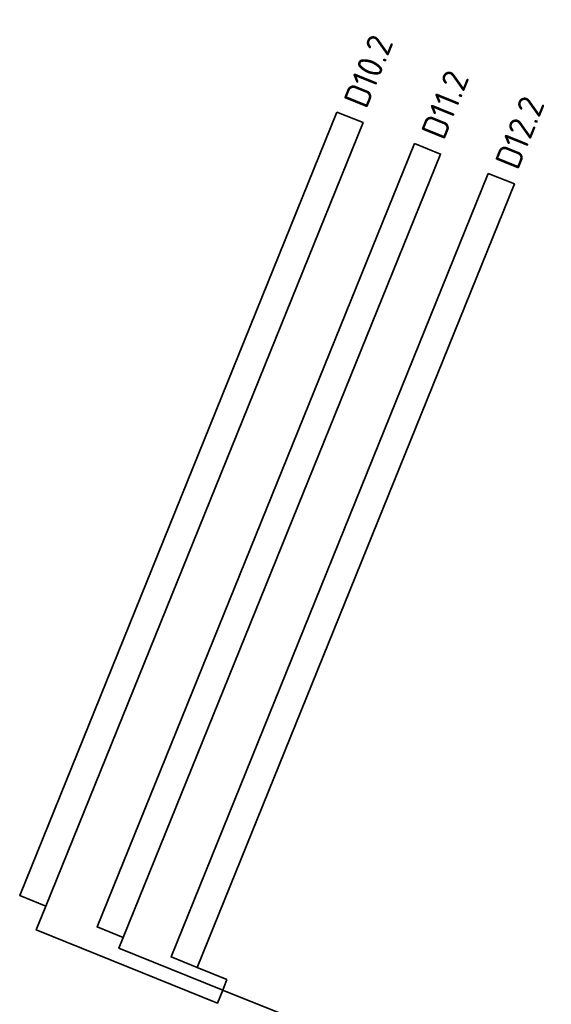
# Model space of a CAD drawing. Header units: metres. Extents: x 152437 to 154131, y 463655 to 464143.
# Tile 15 of 23: x 153499 to 153518, y 463990 to 464025. Entities that reach past the tile are written whole.
import ezdxf
from ezdxf.enums import TextEntityAlignment as Align

# ---------------------------------------------------------------- set-up
doc = ezdxf.new("R2010")
doc.units = ezdxf.units.M
doc.header["$MEASUREMENT"] = 0
for name, color, linetype, lineweight in [('N-OI-KL-VRI_KABEL_DETECTIE-G', 10, 'Continuous', 35), ('N-OI-KL-VRI_KABELGEUL-G', 20, 'Continuous', 35), ('N-OI-KL-VRI_LUS_DETECTIE-G', 10, 'Continuous', 35), ('N-OI-KL-VRI_LUS_DETECTIE-T18', 7, 'Continuous', 18)]:
    doc.layers.add(name, color=color, linetype=linetype, lineweight=lineweight)
doc.styles.add('NLCS-ISO-M500-T18', font='txt', dxfattribs={"height": 0.9})

msp = doc.modelspace()

# ---------------------------------------------------------------- linework, layer by layer
at = {"layer": 'N-OI-KL-VRI_KABEL_DETECTIE-G'}
msp.add_line((153505.091, 463990.894), (153506.149, 463990.466), dxfattribs=at)
for points in [[(153499.719, 463993.069), (153499.379, 463992.228), (153505.81, 463989.624), (153505.997, 463990.088)], [(153502.468, 463991.956), (153502.315, 463991.579), (153505.998, 463990.088)], [(153505.997, 463990.088), (153506.149, 463990.466)]]:
    msp.add_lwpolyline(points, dxfattribs=at)
at = {"layer": 'N-OI-KL-VRI_KABELGEUL-G'}
msp.add_lwpolyline([(153505.996, 463990.088), (153509.518, 463988.681, -0.336756), (153509.622, 463988.463, 0.059808), (153508.593, 463975.944, 0.332112), (153513.242, 463970.94), (153514.143, 463970.742, -0.414214), (153514.296, 463970.504), (153514.22, 463970.161), (153513.652, 463967.574), (153513.22, 463964.41, 0.374678), (153513.364, 463964.19)], format="xyb", dxfattribs=at)
at = {"layer": 'N-OI-KL-VRI_LUS_DETECTIE-G'}
for points in [[(153510.051, 464021.251), (153510.978, 464020.876), (153499.719, 463993.069), (153498.793, 463993.444)], [(153512.8, 464020.138), (153513.727, 464019.763), (153502.468, 463991.956), (153501.541, 463992.331)], [(153515.423, 464019.076), (153516.35, 464018.701), (153505.091, 463990.894), (153504.165, 463991.269)]]:
    msp.add_lwpolyline(points, close=True, dxfattribs=at)

# ---------------------------------------------------------------- texts
at = {"layer": 'N-OI-KL-VRI_LUS_DETECTIE-T18', "style": 'NLCS-ISO-M500-T18'}
for s, p in [('D10.2', (153510.681, 464021.496)), ('D11.2', (153513.43, 464020.383)), ('D12.2', (153516.053, 464019.321))]:
    msp.add_text(s, height=0.9, rotation=67.9579, dxfattribs=at).set_placement(p, align=Align.MIDDLE_LEFT)

doc.saveas('drawing.dxf')
